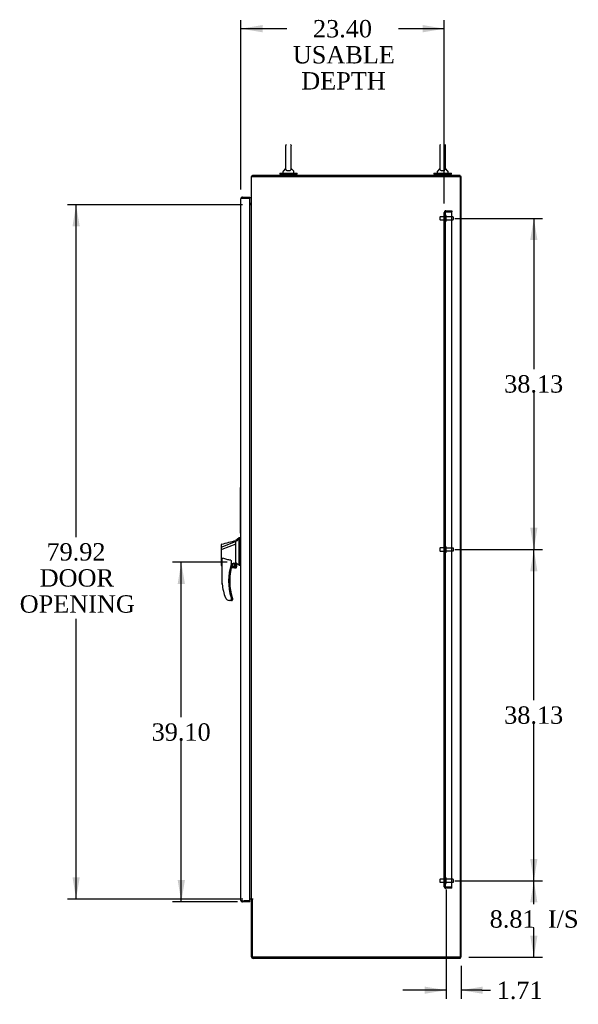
# Model space of a CAD drawing. Header units: inches. Extents: x 2 to 538, y -2 to 358.
# Tile 56 of 119: x 212 to 277, y 140 to 253. Entities that reach past the tile are written whole.
import ezdxf
from ezdxf.enums import TextEntityAlignment as Align
from ezdxf.lldxf.tags import DXFTag

# ---------------------------------------------------------------- set-up
doc = ezdxf.new("R2010")
doc.units = ezdxf.units.IN
doc.header["$MEASUREMENT"] = 0
for name, color, linetype in [('COM49742', 7, 'Continuous'), ('COM54274-6', 7, 'Continuous'), ('COM54321-3', 7, 'Continuous'), ('COM54323-3', 7, 'Continuous'), ('COM54330-7', 7, 'Continuous'), ('COM70995-3', 7, 'Continuous'), ('COM71137-9', 7, 'Continuous'), ('COM71139-9', 7, 'Continuous'), ('Default', 7, 'Continuous'), ('GSK11033', 7, 'Continuous'), ('HAN13060', 7, 'Continuous'), ('HAN13064', 7, 'Continuous'), ('HAN_NUT', 7, 'Continuous'), ('LAB20180', 7, 'Continuous'), ('LAB30004', 7, 'Continuous'), ('ROL87452', 7, 'Continuous'), ('SCS00681', 7, 'Continuous'), ('STD26094', 7, 'Continuous'), ('WAF25363', 7, 'Continuous'), ('WAM254785', 7, 'Continuous')]:
    doc.layers.add(name, color=color, linetype=linetype)
doc.styles.add('SEACAD_Times_New_Roman', font='times.ttf')
tags = doc.linetypes.add('HIDDEN2', pattern=[0.1875, 0.125, -0.0625]).pattern_tags.tags
tags[6:7] = [DXFTag(74, 4), DXFTag(75, 0), DXFTag(340, '0'), DXFTag(46, 0.0), DXFTag(50, 0.0), DXFTag(44, 0.0), DXFTag(45, 0.0)]
tags[4:5] = [DXFTag(74, 4), DXFTag(75, 0), DXFTag(340, '0'), DXFTag(46, 0.0), DXFTag(50, 0.0), DXFTag(44, 0.0), DXFTag(45, 0.0)]
doc.dimstyles.new('HAMMOND_(STH_-_540x360)', dxfattribs={"dimtxt": 2, "dimasz": 2.5, "dimexe": 1, "dimexo": 1, "dimgap": 0.5, "dimtad": 0, "dimtih": 1, "dimtoh": 1, "dimzin": 0, "dimdsep": 46, "dimtxsty": 'SEACAD_Times_New_Roman', "dimblk1": '_SE_FILLED', "dimblk2": '_SE_FILLED', "dimsah": 1, "dimcen": 1, "dimadec": 0, "dimazin": 0, "dimtfac": 0.8, "dimtofl": 0, "dimtmove": 1, "dimatfit": 3, "dimfxl": 1, "dimtolj": 1, "dimtzin": 0, "dimarcsym": 0})

# ---------------------------------------------------------------- blocks, each defined once
blk = doc.blocks.new('SE2')
at = {"layer": 'COM49742', "color": 7, "linetype": 'HIDDEN2'}
for p, q in [((261.23, 153.26), (261.23, 230.89)), ((261.35, 230.89), (261.23, 230.89)), ((261.23, 230.89), (261.23, 230.89)), ((261.23, 230.89), (261.23, 230.89)), ((261.23, 230.89), (261.35, 230.89)), ((261.35, 230.48), (261.23, 230.48)), ((261.33, 230.95), (261.26, 231)), ((261.41, 230.95), (261.26, 230.95)), ((261.41, 230.95), (261.33, 230.95)), ((261.35, 153.26), (261.35, 230.89)), ((261.41, 231.08), (262.1, 231.08)), ((261.41, 230.95), (262.1, 230.95)), ((261.41, 230.95), (261.41, 230.95)), ((261.41, 230.95), (262.1, 230.95)), ((261.41, 230.95), (261.41, 230.95)), ((262.1, 231.08), (262.1, 230.95)), ((262.1, 153.2), (262.1, 230.95)), ((261.23, 229.92), (261.35, 229.92)), ((261.35, 192.36), (261.23, 192.36)), ((261.23, 191.8), (261.35, 191.8)), ((261.35, 154.23), (261.23, 154.23)), ((261.23, 153.67), (261.35, 153.67)), ((261.35, 153.26), (261.23, 153.26)), ((261.23, 153.26), (261.23, 153.26)), ((261.23, 153.26), (261.23, 153.26)), ((261.23, 153.26), (261.35, 153.26)), ((261.33, 153.2), (261.26, 153.15)), ((261.41, 153.2), (261.26, 153.2)), ((261.33, 153.2), (261.41, 153.2)), ((261.41, 153.2), (261.41, 153.2)), ((262.1, 153.2), (261.41, 153.2)), ((261.41, 153.2), (262.1, 153.2)), ((261.41, 153.2), (261.41, 153.2)), ((262.1, 153.08), (261.41, 153.08)), ((262.1, 153.08), (262.1, 153.2))]:
    blk.add_line(p, q, dxfattribs=at)
for centre, radius, start, end in [((261.41, 230.89), 0.185, 143.806, 179.8792), ((261.41, 230.89), 0.185, 179.9411, 180), ((261.41, 230.89), 0.185, 90, 143.806), ((261.41, 230.89), 0.06, 90, 179.8185), ((261.41, 230.89), 0.06, 90, 179.8185), ((261.41, 230.89), 0.06, 179.8185, 180), ((261.41, 153.26), 0.185, 180, 180.0589), ((261.41, 153.26), 0.185, 180.1208, 216.194), ((261.41, 153.26), 0.185, 216.194, 270), ((261.41, 153.26), 0.06, 180, 180.1815), ((261.41, 153.26), 0.06, 180.1815, 270), ((261.41, 153.26), 0.06, 180.1815, 270)]:
    blk.add_arc(centre, radius, start, end, dxfattribs=at)
for points, knots in [([(261.26, 230.95), (261.25, 230.94), (261.24, 230.93), (261.23, 230.92), (261.23, 230.91), (261.23, 230.9), (261.23, 230.9), (261.23, 230.89)], [0, 0, 0, 0, 0.5, 0.5, 0.75, 0.75, 1, 1, 1, 1]), ([(261.23, 230.89), (261.24, 230.89), (261.25, 230.89), (261.26, 230.89), (261.27, 230.89), (261.28, 230.89), (261.29, 230.89), (261.29, 230.89), (261.29, 230.89), (261.3, 230.89), (261.3, 230.89), (261.3, 230.89), (261.3, 230.9), (261.31, 230.9), (261.31, 230.9), (261.31, 230.9), (261.31, 230.9), (261.31, 230.9), (261.31, 230.9), (261.31, 230.9), (261.31, 230.9), (261.31, 230.9), (261.32, 230.9), (261.32, 230.91), (261.32, 230.91), (261.32, 230.92), (261.32, 230.93), (261.32, 230.93), (261.32, 230.94), (261.33, 230.95), (261.33, 230.95)], [0, 0, 0, 0, 0.183719, 0.183719, 0.183719, 0.374982, 0.374982, 0.374982, 0.427426, 0.427426, 0.427426, 0.464623, 0.464623, 0.464623, 0.502553, 0.502553, 0.502553, 0.520399, 0.520399, 0.520399, 0.542388, 0.542388, 0.542388, 0.637146, 0.637146, 0.637146, 0.817853, 0.817853, 0.817853, 1, 1, 1, 1]), ([(261.33, 230.95), (261.32, 230.94), (261.32, 230.93), (261.32, 230.92), (261.32, 230.92), (261.32, 230.91), (261.32, 230.91), (261.31, 230.9), (261.31, 230.9), (261.31, 230.9), (261.31, 230.9), (261.31, 230.9), (261.31, 230.9), (261.3, 230.9), (261.3, 230.9), (261.3, 230.89), (261.29, 230.89), (261.28, 230.89), (261.28, 230.89), (261.25, 230.89), (261.24, 230.89), (261.23, 230.89)], [0, 0, 0, 0, 0.25, 0.25, 0.375, 0.375, 0.4375, 0.4375, 0.46875, 0.46875, 0.5, 0.5, 0.53125, 0.53125, 0.5625, 0.5625, 0.625, 0.625, 0.75, 0.75, 1, 1, 1, 1]), ([(261.23, 153.26), (261.24, 153.26), (261.25, 153.26), (261.26, 153.26), (261.27, 153.26), (261.28, 153.26), (261.29, 153.26), (261.29, 153.26), (261.29, 153.26), (261.3, 153.26), (261.3, 153.26), (261.3, 153.26), (261.3, 153.26), (261.31, 153.26), (261.31, 153.26), (261.31, 153.26), (261.31, 153.26), (261.31, 153.26), (261.31, 153.26), (261.31, 153.26), (261.31, 153.26), (261.31, 153.26), (261.32, 153.25), (261.32, 153.25), (261.32, 153.25), (261.32, 153.24), (261.32, 153.23), (261.32, 153.22), (261.32, 153.22), (261.33, 153.21), (261.33, 153.2)], [0, 0, 0, 0, 0.183719, 0.183719, 0.183719, 0.374982, 0.374982, 0.374982, 0.427426, 0.427426, 0.427426, 0.464623, 0.464623, 0.464623, 0.502553, 0.502553, 0.502553, 0.520399, 0.520399, 0.520399, 0.542388, 0.542388, 0.542388, 0.637146, 0.637146, 0.637146, 0.817853, 0.817853, 0.817853, 1, 1, 1, 1]), ([(261.26, 153.2), (261.25, 153.21), (261.24, 153.22), (261.23, 153.24), (261.23, 153.24), (261.23, 153.25), (261.23, 153.26), (261.23, 153.26)], [0, 0, 0, 0, 0.5, 0.5, 0.75, 0.75, 1, 1, 1, 1]), ([(261.33, 153.2), (261.32, 153.21), (261.32, 153.22), (261.32, 153.24), (261.32, 153.24), (261.32, 153.25), (261.32, 153.25), (261.31, 153.26), (261.31, 153.26), (261.31, 153.26), (261.31, 153.26), (261.31, 153.26), (261.31, 153.26), (261.3, 153.26), (261.3, 153.26), (261.3, 153.26), (261.29, 153.26), (261.28, 153.26), (261.28, 153.26), (261.25, 153.26), (261.24, 153.26), (261.23, 153.26)], [0, 0, 0, 0, 0.25, 0.25, 0.375, 0.375, 0.4375, 0.4375, 0.46875, 0.46875, 0.5, 0.5, 0.53125, 0.53125, 0.5625, 0.5625, 0.625, 0.625, 0.75, 0.75, 1, 1, 1, 1])]:
    blk.add_open_spline(points, degree=3, knots=knots, dxfattribs=at)
at = {"layer": 'COM54274-6', "color": 7, "linetype": 'Continuous'}
for p, q in [((239.04, 235.02), (239.22, 235.02)), ((239.04, 151.85), (239.04, 235.02)), ((239.22, 235.02), (263.04, 235.02)), ((263.04, 235.02), (263.04, 145.14)), ((239.04, 231.77), (238.98, 231.77)), ((238.98, 151.85), (238.84, 151.85)), ((238.98, 151.85), (239.04, 151.85)), ((239.22, 151.85), (239.04, 151.85)), ((239.16, 145.14), (239.16, 151.82)), ((239.22, 151.82), (239.16, 151.82)), ((263.04, 145.14), (239.16, 145.14))]:
    blk.add_line(p, q, dxfattribs=at)
blk.add_arc((239.22, 151.83), 0.015, 270, 90, dxfattribs=at)
at = {"layer": 'COM54321-3', "color": 7, "linetype": 'Continuous'}
for p, q in [((239.16, 235.02), (239.16, 235.14)), ((263.04, 235.14), (239.16, 235.14)), ((263.04, 235.02), (263.04, 235.14)), ((238.98, 231.89), (238.84, 231.89)), ((238.98, 231.77), (238.84, 231.77))]:
    blk.add_line(p, q, dxfattribs=at)
for centre, radius, start, end in [((239.22, 234.96), 0.185, 108.9246, 161.0754), ((238.98, 231.95), 0.06, 270, 0), ((238.98, 231.95), 0.185, 270, 288.9246)]:
    blk.add_arc(centre, radius, start, end, dxfattribs=at)
at = {"layer": 'COM54323-3', "color": 7, "linetype": 'Continuous'}
blk.add_line((238.99, 231.77), (239.04, 231.77), dxfattribs=at)
at = {"layer": 'COM54330-7', "color": 7, "linetype": 'Continuous'}
for p, q in [((263.16, 235.02), (263.04, 235.02)), ((263.16, 145.14), (263.16, 235.02)), ((263.16, 145.14), (263.04, 145.14))]:
    blk.add_line(p, q, dxfattribs=at)
at = {"layer": 'COM70995-3', "color": 7, "linetype": 'Continuous'}
for p, q in [((239.04, 151.82), (239.04, 151.85)), ((239.04, 151.82), (239.16, 151.82)), ((239.04, 145.2), (239.04, 151.82)), ((239.16, 151.82), (239.16, 151.85)), ((263.04, 145.14), (263.04, 145.02)), ((263.04, 145.02), (239.22, 145.02))]:
    blk.add_line(p, q, dxfattribs=at)
blk.add_arc((239.22, 145.2), 0.185, 180, 270, dxfattribs=at)
at = {"layer": 'COM71137-9', "color": 7, "linetype": 'Continuous'}
for p, q in [((237.81, 151.7), (237.81, 232.46)), ((237.81, 232.46), (237.81, 232.46)), ((237.81, 232.46), (237.81, 232.46)), ((237.81, 232.46), (237.81, 232.46)), ((237.92, 232.52), (237.85, 232.57)), ((238, 232.52), (237.85, 232.52)), ((238, 232.52), (237.92, 232.52)), ((238, 232.64), (238.84, 232.64)), ((238, 232.52), (238.84, 232.52)), ((238, 232.52), (238, 232.52)), ((238.19, 232.52), (238.84, 232.52)), ((238.84, 232.64), (238.84, 232.52)), ((238.84, 151.64), (238.84, 232.52)), ((237.81, 151.7), (237.81, 151.7)), ((237.81, 151.7), (237.81, 151.7)), ((238, 151.64), (237.85, 151.64)), ((237.92, 151.64), (237.85, 151.59)), ((237.92, 151.64), (238, 151.64)), ((238, 151.64), (238.84, 151.64)), ((238, 151.64), (238, 151.64)), ((238.84, 151.52), (238, 151.52)), ((238.84, 151.64), (238.19, 151.64)), ((238.84, 151.52), (238.84, 151.64))]:
    blk.add_line(p, q, dxfattribs=at)
for centre, start, end in [((238, 232.46), 143.806, 179.8792), ((238, 232.46), 179.9411, 180), ((238, 232.46), 90, 143.806), ((238, 151.7), 180, 180.0589), ((238, 151.7), 180.1208, 216.194), ((238, 151.7), 216.194, 270)]:
    blk.add_arc(centre, 0.185, start, end, dxfattribs=at)
for points in [[(237.85, 232.52), (237.84, 232.51), (237.83, 232.5), (237.82, 232.48), (237.82, 232.48), (237.81, 232.47), (237.81, 232.46), (237.81, 232.46)], [(237.85, 151.64), (237.84, 151.65), (237.83, 151.66), (237.82, 151.68), (237.82, 151.68), (237.81, 151.69), (237.81, 151.7), (237.81, 151.7)]]:
    blk.add_open_spline(points, degree=3, knots=[0, 0, 0, 0, 0.5, 0.5, 0.75, 0.75, 1, 1, 1, 1], dxfattribs=at)
at = {"layer": 'COM71139-9', "color": 7, "linetype": 'Continuous'}
for p, q in [((238.84, 232.52), (238.84, 232.52)), ((237.85, 151.59), (237.85, 151.59)), ((238.84, 151.52), (238, 151.52)), ((238.84, 151.64), (238.84, 151.64)), ((238.84, 151.52), (238.84, 151.52))]:
    blk.add_line(p, q, dxfattribs=at)
blk.add_arc((238, 151.7), 0.185, 216.194, 270, dxfattribs=at)
at = {"layer": 'GSK11033', "color": 7, "linetype": 'Continuous'}
for p, q in [((237.94, 232.52), (238.19, 232.52)), ((237.94, 232.52), (237.94, 232.52)), ((238.19, 232.52), (238.19, 232.52)), ((237.94, 151.64), (238.19, 151.64)), ((237.94, 151.64), (237.94, 151.64)), ((238.19, 151.64), (238.19, 151.64))]:
    blk.add_line(p, q, dxfattribs=at)
at = {"layer": 'HAN13060', "color": 7, "linetype": 'Continuous'}
for p, q in [((237.25, 193.02), (235.62, 192.36)), ((237.25, 192.71), (235.63, 192.1)), ((237.61, 193.43), (237.25, 193.13)), ((237.25, 193.02), (237.25, 193.13)), ((237.25, 192.87), (237.25, 193.02)), ((237.25, 192.78), (237.25, 192.87)), ((237.25, 192.71), (237.25, 192.78)), ((237.25, 190.82), (237.25, 192.71)), ((237.61, 193.43), (237.61, 193.33)), ((237.69, 193.43), (237.61, 193.43)), ((237.61, 193.27), (237.61, 193.33)), ((237.61, 193.18), (237.61, 193.27)), ((237.61, 190.69), (237.61, 193.18)), ((237.69, 193.27), (237.69, 193.43)), ((237.69, 193.18), (237.69, 193.27)), ((237.69, 190.69), (237.69, 193.18)), ((235.57, 192.34), (235.57, 192.64)), ((235.57, 192.1), (235.57, 192.34)), ((235.57, 190.23), (235.57, 192.1)), ((235.63, 192.1), (235.63, 192.1)), ((237.76, 192.48), (237.69, 192.48)), ((237.76, 192.28), (237.69, 192.28)), ((237.76, 191.88), (237.69, 191.88)), ((237.76, 191.69), (237.69, 191.69)), ((235.65, 188.1), (235.65, 190.77)), ((236.71, 190.69), (236.71, 190.42)), ((236.71, 190.44), (236.84, 190.47)), ((236.92, 190.49), (237.16, 190.54)), ((237.19, 190.55), (237.25, 190.56)), ((237.19, 190.55), (237.19, 190.55)), ((237.19, 190.55), (237.19, 190.08)), ((237.25, 190.67), (237.25, 190.82)), ((237.25, 190.56), (237.25, 190.67)), ((237.61, 190.29), (237.61, 190.69)), ((237.81, 190.91), (237.69, 190.91)), ((237.69, 190.26), (237.69, 190.69)), ((237.69, 190.58), (237.81, 190.58)), ((235.65, 190.17), (235.65, 190.17)), ((237.06, 189.96), (236.58, 189.96)), ((236.62, 190.08), (237.19, 190.08)), ((237.61, 190.26), (237.61, 190.29)), ((237.61, 190.26), (237.69, 190.26)), ((236.22, 186.3), (236.22, 186.29)), ((236.65, 186.21), (236.5, 186.21)), ((236.71, 186.44), (236.71, 186.27))]:
    blk.add_line(p, q, dxfattribs=at)
blk.add_circle((236.93, 190.29), 0.188, dxfattribs=at)
for centre, radius, start, end in [((235.63, 192.64), 0.06, 105.824, 180.0002), ((-68.67, 1331.81), 1179.06, 284.95517, 285.03807), ((235.62, 192.46), 0.361, 262.9065, 271.5232), ((242.82, 188.43), 6.42, 162.105, 197.0102), ((236.65, 190.42), 0.06, 342.105, 0), ((236.93, 190.29), 0.202, 115.2676, 90.8956), ((236.67, 191.41), 0.961, 280.5316, 285.6316), ((200.84, 147.11), 56.69, 49.5649, 50.0347), ((237.06, 190.08), 0.125, 270, 310.5358), ((237.06, 190.08), 0.125, 310.5358, 346.1135), ((237.06, 190.08), 0.125, 346.1135, 360), ((242.99, 189.03), 7.4, 187.261, 199.7146), ((236.5, 186.71), 0.5, 199.7146, 235.4377), ((236.5, 186.71), 0.5, 235.4377, 270), ((236.65, 186.27), 0.06, 270, 0), ((236.65, 186.44), 0.06, 0, 17.895)]:
    blk.add_arc(centre, radius, start, end, dxfattribs=at)
blk.add_ellipse((235.63, 190.23), major_axis=(0.06, 0), ratio=0.999979, start_param=3.141468, end_param=4.950188, dxfattribs=at)
blk.add_open_spline([(237.61, 193.33), (237.49, 193.23), (237.37, 193.12), (237.25, 193.02)], degree=3, dxfattribs=at)
for points, knots in [([(235.62, 192.36), (235.61, 192.36), (235.59, 192.36), (235.58, 192.35), (235.57, 192.34), (235.57, 192.34)], [0, 0, 0, 0, 0.5, 0.5, 1, 1, 1, 1]), ([(235.65, 190.77), (235.65, 190.83), (235.66, 190.88), (235.67, 190.97), (235.68, 191), (235.69, 191.04), (235.7, 191.05), (235.71, 191.07), (235.72, 191.08), (235.73, 191.08), (235.74, 191.08), (235.74, 191.08)], [0, 0, 0, 0, 0.5, 0.5, 0.75, 0.75, 0.875, 0.875, 0.9375, 0.9375, 1, 1, 1, 1]), ([(236.65, 190.84), (236.58, 190.85), (236.5, 190.87), (236.34, 190.9), (236.27, 190.91), (236.11, 190.95), (236.04, 190.97), (235.89, 191.02), (235.82, 191.05), (235.74, 191.08)], [0, 0, 0, 0, 0.25, 0.25, 0.5, 0.5, 0.75, 0.75, 1, 1, 1, 1]), ([(236.65, 190.84), (236.66, 190.84), (236.66, 190.84), (236.67, 190.84), (236.67, 190.83), (236.68, 190.83), (236.68, 190.82), (236.69, 190.81), (236.69, 190.8), (236.7, 190.79), (236.7, 190.78), (236.71, 190.76), (236.71, 190.75), (236.71, 190.72), (236.71, 190.72), (236.71, 190.7), (236.71, 190.7), (236.71, 190.69)], [0, 0, 0, 0, 0.0625, 0.0625, 0.125, 0.125, 0.25, 0.25, 0.375, 0.375, 0.5, 0.5, 0.75, 0.75, 0.875, 0.875, 1, 1, 1, 1]), ([(237.16, 190.54), (237.16, 190.54), (237.17, 190.54), (237.17, 190.55), (237.18, 190.55), (237.19, 190.55), (237.19, 190.55), (237.19, 190.55)], [0, 0, 0, 0, 0.25, 0.25, 0.5, 0.5, 1, 1, 1, 1]), ([(235.74, 188.1), (235.74, 188.1), (235.73, 188.1), (235.72, 188.1), (235.71, 188.1), (235.7, 188.1), (235.69, 188.1), (235.68, 188.1), (235.67, 188.1), (235.67, 188.1), (235.66, 188.1), (235.66, 188.1), (235.66, 188.1), (235.65, 188.1), (235.65, 188.1), (235.65, 188.1)], [0, 0, 0, 0, 0.125, 0.125, 0.25, 0.25, 0.5, 0.5, 0.625, 0.625, 0.75, 0.75, 0.875, 0.875, 1, 1, 1, 1]), ([(236.68, 186.56), (236.69, 186.54), (236.69, 186.52), (236.7, 186.5), (236.7, 186.49), (236.71, 186.48), (236.71, 186.47), (236.71, 186.47), (236.71, 186.47), (236.71, 186.46), (236.71, 186.46), (236.71, 186.46)], [0, 0, 0, 0, 0.5, 0.5, 0.75, 0.75, 0.875, 0.875, 0.9375, 0.9375, 1, 1, 1, 1])]:
    blk.add_open_spline(points, degree=3, knots=knots, dxfattribs=at)
at = {"layer": 'HAN13064', "color": 7, "linetype": 'Continuous'}
for p, q in [((237.73, 193.43), (237.69, 193.39)), ((237.73, 193.43), (237.73, 193.33)), ((237.81, 193.43), (237.73, 193.43)), ((237.73, 193.27), (237.73, 193.33)), ((237.73, 193.18), (237.73, 193.27)), ((237.73, 192.48), (237.73, 193.18)), ((237.73, 190.9), (237.73, 191.68)), ((236.84, 190.44), (236.97, 190.47)), ((236.84, 190.45), (236.84, 190.42)), ((237.19, 190.52), (237.28, 190.54)), ((237.31, 190.51), (237.31, 190.08)), ((237.73, 190.29), (237.73, 190.58)), ((237.19, 189.96), (236.71, 189.96)), ((237.19, 189.96), (237.06, 189.96)), ((237.19, 190.08), (237.31, 190.08)), ((237.73, 190.26), (237.73, 190.29)), ((237.73, 190.26), (237.81, 190.26)), ((237.73, 190.26), (237.81, 190.26)), ((236.78, 186.21), (236.62, 186.21)), ((236.78, 186.21), (236.65, 186.21)), ((236.84, 186.44), (236.84, 186.27))]:
    blk.add_line(p, q, dxfattribs=at)
for centre, radius, start, end in [((242.94, 188.43), 6.42, 162.105, 164.1703), ((236.78, 190.42), 0.06, 342.105, 0), ((237.05, 190.29), 0.202, 115.2676, 244.9002), ((237.05, 190.29), 0.188, 109.4712, 250.5288), ((237.05, 190.28), 0.188, 109.3826, 180), ((237.05, 190.29), 0.202, 312.3226, 47.6774), ((237.05, 190.29), 0.188, 0, 43.3504), ((237.05, 190.28), 0.188, 0, 43.3504), ((242.94, 188.43), 6.42, 166.284, 197.0102), ((242.94, 188.43), 6.42, 166.284, 178.1501), ((237.05, 190.29), 0.188, 316.6496, 0), ((237.19, 190.08), 0.125, 270, 310.5358), ((237.19, 190.08), 0.125, 310.5358, 346.1135), ((237.19, 190.08), 0.125, 310.5358, 346.1135), ((237.19, 190.08), 0.125, 346.1135, 0), ((200.97, 147.11), 56.69, 49.5649, 49.6246), ((236.78, 186.27), 0.06, 270, 0), ((236.78, 186.44), 0.06, 0, 17.895)]:
    blk.add_arc(centre, radius, start, end, dxfattribs=at)
blk.add_open_spline([(237.73, 193.33), (237.72, 193.32), (237.7, 193.3), (237.69, 193.29)], degree=3, dxfattribs=at)
blk.add_open_spline([(236.81, 186.56), (236.81, 186.54), (236.82, 186.52), (236.82, 186.5), (236.83, 186.49), (236.83, 186.48), (236.83, 186.47), (236.83, 186.47), (236.83, 186.47), (236.84, 186.46), (236.84, 186.46), (236.84, 186.46)], degree=3, knots=[0, 0, 0, 0, 0.5, 0.5, 0.75, 0.75, 0.875, 0.875, 0.9375, 0.9375, 1, 1, 1, 1], dxfattribs=at)
at = {"layer": 'HAN_NUT', "color": 7, "linetype": 'Continuous'}
for p, q in [((237.76, 192.08), (237.76, 192.61)), ((237.76, 192.61), (237.81, 192.61)), ((237.76, 191.55), (237.76, 192.08)), ((237.76, 192.08), (237.81, 192.08)), ((237.76, 191.55), (237.81, 191.55))]:
    blk.add_line(p, q, dxfattribs=at)
at = {"layer": 'LAB20180', "color": 7, "linetype": 'Continuous'}
for p, q in [((237.78, 195.48), (237.78, 199.23)), ((237.78, 199.23), (237.81, 199.23)), ((237.78, 199.16), (237.78, 199.16)), ((237.78, 199.04), (237.78, 199.16)), ((237.78, 195.66), (237.78, 199.04)), ((237.78, 196.36), (237.78, 196.36)), ((237.78, 195.54), (237.78, 195.66)), ((237.78, 195.54), (237.78, 195.54)), ((237.78, 195.48), (237.81, 195.48))]:
    blk.add_line(p, q, dxfattribs=at)
at = {"layer": 'LAB30004', "color": 7, "linetype": 'Continuous'}
for p, q in [((237.78, 194.19), (237.78, 195.54)), ((237.78, 193.98), (237.78, 195.48)), ((237.78, 194.51), (237.78, 194.51)), ((237.78, 194.07), (237.78, 194.19)), ((237.78, 194.07), (237.78, 194.07)), ((237.78, 194.07), (237.78, 194.07)), ((237.78, 194.07), (237.78, 194.07)), ((237.78, 193.98), (237.81, 193.98)), ((237.78, 193.98), (237.78, 193.98)), ((237.78, 193.98), (237.81, 193.98))]:
    blk.add_line(p, q, dxfattribs=at)
at = {"layer": 'ROL87452', "color": 7, "linetype": 'Continuous'}
for start, end in [(178.1566, 181.5949), (179.3015, 181.3326), (180, 181.4526)]:
    blk.add_arc((239.66, 151.83), 0.5, start, end, dxfattribs=at)
at = {"layer": 'SCS00681', "color": 7, "linetype": 'Continuous'}
for p, q in [((242.96, 238.49), (242.96, 235.91)), ((243.62, 235.91), (243.62, 238.49)), ((260.71, 238.49), (260.71, 235.91)), ((261.37, 235.91), (261.37, 238.49)), ((242.96, 235.95), (242.68, 235.62)), ((243.9, 235.62), (243.62, 235.95)), ((260.71, 235.95), (260.43, 235.62)), ((261.65, 235.62), (261.37, 235.95)), ((242.66, 235.58), (242.66, 235.46)), ((243.91, 235.46), (243.91, 235.58)), ((260.41, 235.58), (260.41, 235.46)), ((261.66, 235.46), (261.66, 235.58))]:
    blk.add_line(p, q, dxfattribs=at)
for centre, radius, start, end in [((243.29, 238.49), 0.331, 139.015, 180), ((243.29, 238.49), 0.331, 0, 40.985), ((261.04, 238.49), 0.331, 139.015, 180), ((261.04, 238.49), 0.331, 0, 40.985), ((242.72, 235.58), 0.06, 140.3214, 180), ((242.72, 235.46), 0.06, 180, 270), ((243.85, 235.46), 0.06, 270, 0), ((243.85, 235.58), 0.06, 0, 39.6786), ((260.47, 235.58), 0.06, 140.3214, 180), ((260.47, 235.46), 0.06, 180, 270), ((261.6, 235.46), 0.06, 270, 0), ((261.6, 235.58), 0.06, 0, 39.6786)]:
    blk.add_arc(centre, radius, start, end, dxfattribs=at)
for points in [[(242.96, 235.92), (242.96, 235.92), (242.96, 235.91), (242.96, 235.87), (242.97, 235.83), (243.02, 235.77), (243.05, 235.74), (243.13, 235.71), (243.16, 235.7), (243.23, 235.69), (243.26, 235.69), (243.33, 235.69), (243.37, 235.69), (243.43, 235.7), (243.46, 235.71), (243.53, 235.75), (243.57, 235.78), (243.61, 235.84), (243.62, 235.88), (243.62, 235.91), (243.62, 235.92), (243.62, 235.92)], [(260.71, 235.92), (260.71, 235.92), (260.71, 235.91), (260.71, 235.87), (260.72, 235.83), (260.77, 235.77), (260.8, 235.74), (260.88, 235.71), (260.91, 235.7), (260.98, 235.69), (261.01, 235.69), (261.08, 235.69), (261.12, 235.69), (261.18, 235.7), (261.21, 235.71), (261.28, 235.75), (261.32, 235.78), (261.36, 235.84), (261.37, 235.88), (261.37, 235.91), (261.37, 235.92), (261.37, 235.92)]]:
    blk.add_open_spline(points, degree=3, knots=[0.2345506, 0.2345506, 0.2345506, 0.2345506, 0.25, 0.25, 0.3125, 0.3125, 0.375, 0.375, 0.40625, 0.40625, 0.4375, 0.4375, 0.46875, 0.46875, 0.5, 0.5, 0.5625, 0.5625, 0.625, 0.625, 0.6350945, 0.6350945, 0.6350945, 0.6350945], dxfattribs=at)
at = {"layer": 'STD26094', "color": 7, "linetype": 'HIDDEN2'}
for p, q in [((260.76, 230.39), (260.73, 230.35)), ((260.73, 230.35), (260.73, 230.05)), ((260.76, 230.02), (260.76, 230.39)), ((261.35, 230.39), (260.76, 230.39)), ((261.42, 230.53), (261.38, 230.53)), ((261.45, 229.91), (261.45, 230.5)), ((262.23, 230.37), (261.45, 230.37)), ((262.29, 230.1), (262.29, 230.31)), ((260.73, 230.05), (260.76, 230.02)), ((260.76, 230.02), (261.35, 230.02)), ((261.38, 229.88), (261.42, 229.88)), ((261.45, 230.04), (262.23, 230.04)), ((260.76, 192.27), (260.73, 192.23)), ((260.73, 192.23), (260.73, 191.93)), ((260.73, 191.93), (260.76, 191.89)), ((260.76, 191.89), (260.76, 192.27)), ((261.35, 192.27), (260.76, 192.27)), ((260.76, 191.89), (261.35, 191.89)), ((261.42, 192.4), (261.38, 192.4)), ((261.38, 191.75), (261.42, 191.75)), ((261.45, 191.78), (261.45, 192.37)), ((262.23, 192.24), (261.45, 192.24)), ((261.45, 191.91), (262.23, 191.91)), ((262.29, 191.97), (262.29, 192.18)), ((260.76, 154.14), (260.73, 154.1)), ((260.76, 153.77), (260.76, 154.14)), ((261.35, 154.14), (260.76, 154.14)), ((261.42, 154.28), (261.38, 154.28)), ((261.45, 153.66), (261.45, 154.25)), ((260.73, 154.1), (260.73, 153.8)), ((260.73, 153.8), (260.76, 153.77)), ((260.76, 153.77), (261.35, 153.77)), ((261.38, 153.63), (261.42, 153.63)), ((262.23, 154.12), (261.45, 154.12)), ((261.45, 153.79), (262.23, 153.79)), ((262.29, 153.85), (262.29, 154.06))]:
    blk.add_line(p, q, dxfattribs=at)
for centre, radius, start, end in [((261.38, 230.5), 0.03, 90, 180), ((261.42, 230.5), 0.03, 0, 90), ((262.23, 230.31), 0.06, 0, 90), ((262.23, 230.1), 0.06, 270, 0), ((261.38, 229.91), 0.03, 180, 270), ((261.42, 229.91), 0.03, 270, 0), ((261.38, 192.37), 0.03, 90, 180), ((261.38, 191.78), 0.03, 180, 270), ((261.42, 192.37), 0.03, 0, 90), ((261.42, 191.78), 0.03, 270, 0), ((262.23, 192.18), 0.06, 0, 90), ((262.23, 191.97), 0.06, 270, 0), ((261.38, 154.25), 0.03, 90, 180), ((261.42, 154.25), 0.03, 0, 90), ((261.38, 153.66), 0.03, 180, 270), ((261.42, 153.66), 0.03, 270, 0), ((262.23, 154.06), 0.06, 0, 90), ((262.23, 153.85), 0.06, 270, 0)]:
    blk.add_arc(centre, radius, start, end, dxfattribs=at)
at = {"layer": 'WAF25363', "color": 7, "linetype": 'Continuous'}
for p, q in [((242.28, 235.4), (244.3, 235.4)), ((242.28, 235.4), (242.28, 235.27)), ((242.28, 235.27), (244.3, 235.27)), ((244.3, 235.27), (244.3, 235.4)), ((260.03, 235.4), (262.05, 235.4)), ((260.03, 235.4), (260.03, 235.27)), ((260.03, 235.27), (262.05, 235.27)), ((262.05, 235.27), (262.05, 235.4))]:
    blk.add_line(p, q, dxfattribs=at)
at = {"layer": 'WAM254785', "color": 7, "linetype": 'Continuous'}
for p, q in [((242.54, 235.27), (242.54, 235.14)), ((244.04, 235.14), (244.04, 235.27)), ((260.29, 235.27), (260.29, 235.14)), ((261.79, 235.14), (261.79, 235.27))]:
    blk.add_line(p, q, dxfattribs=at)
blk = doc.blocks.new('DMBLK4886')
at = {"layer": 'Default', "linetype": 'Continuous'}
for points in [[(271.95, 151.45), (271.54, 153.95), (271.12, 151.45)], [(271.95, 147.64), (271.12, 147.64), (271.54, 145.14)]]:
    blk.add_hatch(color=7, dxfattribs=at).paths.add_polyline_path(points)
at = {"layer": 'Default', "color": 7, "linetype": 'Continuous'}
for p, q in [((262.45, 153.95), (272.54, 153.95)), ((271.54, 151.25), (271.54, 153.95)), ((271.54, 145.14), (271.54, 148.55)), ((264.04, 145.14), (272.54, 145.14))]:
    blk.add_line(p, q, dxfattribs=at)
at = {"layer": 'Default', "color": 7, "linetype": 'Continuous', "style": 'SEACAD_Times_New_Roman'}
for s, p in [('8.81', (266.45, 150.55)), ('I/S', (273.16, 150.55))]:
    blk.add_text(s, height=2, dxfattribs=at).set_placement(p, align=Align.TOP_LEFT)
blk = doc.blocks.new('_SE_FILLED')
at = {"color": 0}
blk.add_line((0, 0), (-1, 0), dxfattribs=at)
blk.add_solid([(0, 0), (-1, -0.1665), (-1, 0.1665), (0, 0)], dxfattribs=at)
blk = doc.blocks.new('DMBLK4887')
at = {"layer": 'Default', "linetype": 'Continuous'}
for points in [[(271.95, 189.58), (271.54, 192.08), (271.12, 189.58)], [(271.95, 156.45), (271.12, 156.45), (271.54, 153.95)]]:
    blk.add_hatch(color=7, dxfattribs=at).paths.add_polyline_path(points)
at = {"layer": 'Default', "color": 7, "linetype": 'Continuous'}
for p, q in [((262.45, 192.08), (272.54, 192.08)), ((271.54, 174.72), (271.54, 192.08)), ((271.54, 153.95), (271.54, 172.02)), ((262.45, 153.95), (272.54, 153.95))]:
    blk.add_line(p, q, dxfattribs=at)
at = {"layer": 'Default', "color": 7, "linetype": 'Continuous', "style": 'SEACAD_Times_New_Roman'}
blk.add_text('38.13', height=2, dxfattribs=at).set_placement((268.12, 174.02), align=Align.TOP_LEFT)
blk = doc.blocks.new('DMBLK4889')
at = {"layer": 'Default', "linetype": 'Continuous'}
for points in [[(258.95, 140.94), (261.45, 141.35), (258.95, 141.77)], [(265.66, 140.94), (265.66, 141.77), (263.16, 141.35)]]:
    blk.add_hatch(color=7, dxfattribs=at).paths.add_polyline_path(points)
at = {"layer": 'Default', "color": 7, "linetype": 'Continuous'}
for p, q in [((261.45, 152.95), (261.45, 140.35)), ((263.16, 144.14), (263.16, 140.35)), ((261.45, 141.35), (256.45, 141.35)), ((265.56, 141.35), (263.16, 141.35)), ((265.56, 141.35), (266.56, 141.35))]:
    blk.add_line(p, q, dxfattribs=at)
at = {"layer": 'Default', "color": 7, "linetype": 'Continuous', "style": 'SEACAD_Times_New_Roman'}
blk.add_text('1.71', height=2, dxfattribs=at).set_placement((267.26, 142.35), align=Align.TOP_LEFT)
blk = doc.blocks.new('DMBLK4896')
at = {"layer": 'Default', "linetype": 'Continuous'}
for points in [[(218.43, 229.27), (219.26, 229.27), (218.84, 231.77)], [(218.43, 154.35), (218.84, 151.85), (219.26, 154.35)]]:
    blk.add_hatch(color=7, dxfattribs=at).paths.add_polyline_path(points)
at = {"layer": 'Default', "color": 7, "linetype": 'Continuous'}
for p, q in [((237.98, 231.77), (217.84, 231.77)), ((218.84, 193.51), (218.84, 231.77)), ((218.84, 151.85), (218.84, 184.11)), ((238.04, 151.85), (217.84, 151.85))]:
    blk.add_line(p, q, dxfattribs=at)
at = {"layer": 'Default', "color": 7, "linetype": 'Continuous', "style": 'SEACAD_Times_New_Roman'}
for s, p in [('79.92', (215.43, 192.81)), ('DOOR', (214.65, 189.81)), ('OPENING', (212.35, 186.81))]:
    blk.add_text(s, height=2, dxfattribs=at).set_placement(p, align=Align.TOP_LEFT)
blk = doc.blocks.new('DMBLK4905')
at = {"layer": 'Default', "linetype": 'Continuous'}
for points in [[(240.32, 252.45), (237.82, 252.03), (240.32, 251.61)], [(258.73, 252.45), (258.73, 251.61), (261.23, 252.03)]]:
    blk.add_hatch(color=7, dxfattribs=at).paths.add_polyline_path(points)
at = {"layer": 'Default', "color": 7, "linetype": 'Continuous'}
for p, q in [((237.82, 233.52), (237.82, 253.03)), ((261.23, 231.89), (261.23, 253.03)), ((243.09, 252.03), (237.82, 252.03)), ((261.23, 252.03), (255.96, 252.03))]:
    blk.add_line(p, q, dxfattribs=at)
at = {"layer": 'Default', "color": 7, "linetype": 'Continuous', "style": 'SEACAD_Times_New_Roman'}
for s, p in [('23.40', (246.11, 253.03)), ('USABLE', (243.79, 250.03)), ('DEPTH', (244.76, 247.03))]:
    blk.add_text(s, height=2, dxfattribs=at).set_placement(p, align=Align.TOP_LEFT)
blk = doc.blocks.new('DMBLK4906')
at = {"layer": 'Default', "linetype": 'Continuous'}
for points in [[(230.54, 188.12), (231.37, 188.12), (230.95, 190.62)], [(230.54, 154.02), (230.95, 151.52), (231.37, 154.02)]]:
    blk.add_hatch(color=7, dxfattribs=at).paths.add_polyline_path(points)
at = {"layer": 'Default', "color": 7, "linetype": 'Continuous'}
for p, q in [((236.25, 190.62), (229.95, 190.62)), ((230.95, 172.77), (230.95, 190.62)), ((230.95, 151.52), (230.95, 170.07)), ((237.42, 151.52), (229.95, 151.52))]:
    blk.add_line(p, q, dxfattribs=at)
at = {"layer": 'Default', "color": 7, "linetype": 'Continuous', "style": 'SEACAD_Times_New_Roman'}
blk.add_text('39.10', height=2, dxfattribs=at).set_placement((227.54, 172.07), align=Align.TOP_LEFT)
blk = doc.blocks.new('DMBLK4908')
at = {"layer": 'Default', "linetype": 'Continuous'}
for points in [[(271.95, 227.7), (271.54, 230.2), (271.12, 227.7)], [(271.95, 194.58), (271.12, 194.58), (271.54, 192.08)]]:
    blk.add_hatch(color=7, dxfattribs=at).paths.add_polyline_path(points)
at = {"layer": 'Default', "color": 7, "linetype": 'Continuous'}
for p, q in [((262.45, 230.2), (272.54, 230.2)), ((271.54, 230.2), (271.54, 212.84)), ((271.54, 210.14), (271.54, 192.08)), ((262.45, 192.08), (272.54, 192.08))]:
    blk.add_line(p, q, dxfattribs=at)
at = {"layer": 'Default', "color": 7, "linetype": 'Continuous', "style": 'SEACAD_Times_New_Roman'}
blk.add_text('38.13', height=2, dxfattribs=at).set_placement((268.12, 212.14), align=Align.TOP_LEFT)

msp = doc.modelspace()

# ---------------------------------------------------------------- block references
at = {"layer": 'Default'}
msp.add_blockref('SE2', (0, 0), dxfattribs=at)

# ---------------------------------------------------------------- dimensions: what is measured, and where the dimension line sits
at = {"layer": 'Default', "color": 7, "linetype": 'Continuous'}
dim = msp.add_linear_dim(base=(237.823, 252.03), p1=(261.226, 230.894), p2=(237.823, 232.516), text='\\A1;<>\\PUSABLE\\XDEPTH', dimstyle='HAMMOND_(STH_-_540x360)', override={"dimtmove": 0}, dxfattribs=at)
dim.commit()
dim.dimension.update_dxf_attribs({"geometry": 'DMBLK4905', "text_midpoint": (249.525, 252.03), "dimtype": 160})
for base, p1, p2, angle, text, picture, middle, dimtype in [((218.843, 151.846), (239.038, 151.846), (238.978, 231.769), 90.04301, '\\A1;<>\\PDOOR\\XOPENING', 'DMBLK4896', (218.843, 191.807), 161), ((271.536388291, 230.203588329), (261.451276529, 230.203588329), (261.451276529, 192.078588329), 270, '\\A1;<>', 'DMBLK4908', (271.536388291, 211.141087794), 161), ((271.536388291, 153.953588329), (261.451276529, 153.953588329), (261.451276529, 192.078588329), 90, '\\A1;<>', 'DMBLK4887', (271.536388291, 173.016088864), 161), ((230.955, 190.618), (238.422, 151.519), (237.254, 190.618), 90, '\\A1;<>', 'DMBLK4906', (230.955, 171.068), 160), ((271.536, 153.954), (263.038, 145.144), (261.451, 153.954), 90, '\\A1;<> I/S', 'DMBLK4886', (271.536, 149.549), 160)]:
    dim = msp.add_linear_dim(base=base, p1=p1, p2=p2, angle=angle, text=text, dimstyle='HAMMOND_(STH_-_540x360)', override={"dimtmove": 0}, dxfattribs=at)
    dim.commit()
    dim.dimension.update_dxf_attribs({"geometry": picture, "text_midpoint": middle, "dimtype": dimtype})
dim = msp.add_linear_dim(base=(261.451, 141.355), p1=(263.163, 145.144), p2=(261.451, 153.954), text='\\A1;<>', dimstyle='HAMMOND_(STH_-_540x360)', dxfattribs=at)
dim.commit()
dim.dimension.update_dxf_attribs({"geometry": 'DMBLK4889', "text_midpoint": (266.556, 141.355), "dimtype": 160})

doc.saveas('drawing.dxf')
